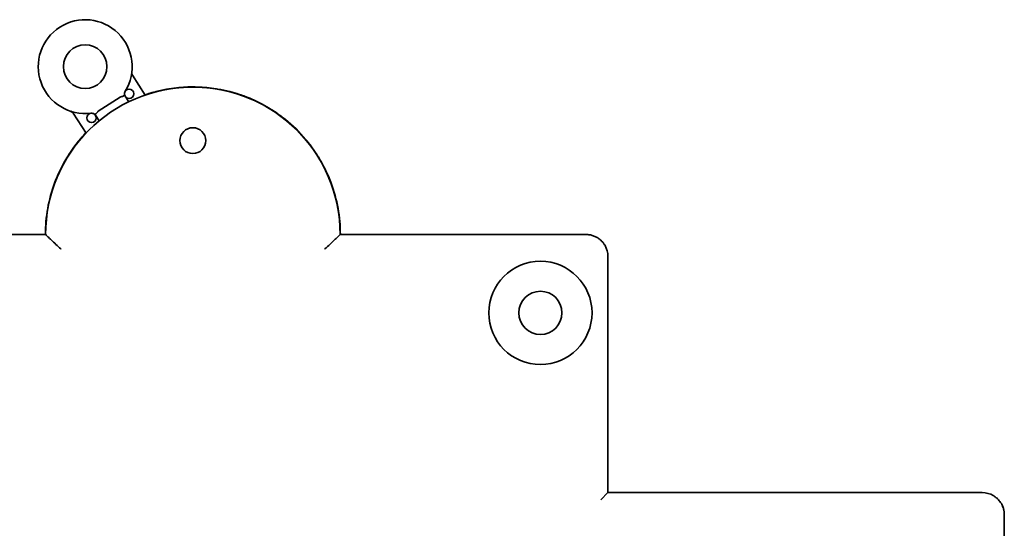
# Model space of a CAD drawing. Header units: millimetres. Extents: x 204 to 381, y 79 to 249.
# Tile 5 of 7: x 328 to 381, y 130 to 157. Entities that reach past the tile are written whole.
import ezdxf

# ---------------------------------------------------------------- set-up
doc = ezdxf.new("R2010")
doc.units = ezdxf.units.MM
doc.layers.add('Visible (ISO)', color=7, linetype='Continuous', lineweight=35)

msp = doc.modelspace()

# ---------------------------------------------------------------- linework, layer by layer
at = {"layer": 'Visible (ISO)'}
for p, q in [((334.381, 153.049), (333.692, 154.124)), ((331.84, 152.169), (333.033, 152.935)), ((333.293, 152.981), (333.486, 152.681)), ((330.485, 152.065), (331.175, 150.991)), ((331.883, 151.652), (331.69, 151.952)), ((331.69, 151.952), (331.69, 151.952)), ((328.986, 145.502), (315.676, 145.502)), ((358.247, 145.502), (344.937, 145.502)), ((359.441, 131.532), (359.441, 144.309)), ((359.06, 131.151), (359.441, 131.532)), ((379.71, 131.532), (359.441, 131.532)), ((380.904, 86.711), (380.904, 130.339))]:
    msp.add_line(p, q, dxfattribs=at)
for centre, radius in [((331.13, 154.587), 1.181), ((333.507, 153.118), 0.254), ((331.476, 151.814), 0.254), ((336.962, 150.582), 0.699), ((355.783, 141.261), 2.794), ((355.783, 141.261), 1.168)]:
    msp.add_circle(centre, radius, dxfattribs=at)
for centre, radius, start, end in [((331.13, 154.587), 2.54, 328.2787, 277.1127), ((333.905, 154.261), 0.254, 173.2951, 212.6944), ((336.962, 145.502), 7.976, 0, 180), ((333.507, 153.118), 0.254, 148.2787, 194.0967), ((330.272, 151.928), 0.254, 32.7057, 72.1062), ((331.476, 151.814), 0.254, 51.2955, 97.1127), ((336.962, 145.502), 7.987, 159.6243, 180), ((336.962, 145.502), 7.987, 0, 20.3757), ((358.247, 144.309), 1.194, 0, 30), ((379.71, 130.339), 1.194, 60, 90)]:
    msp.add_arc(centre, radius, start, end, dxfattribs=at)
for centre, major_axis, ratio, start_param, end_param in [((336.962, 145.502), (0, -7.987), 0.999999, 1.92642, 3.471394), ((333.191, 152.539), (-0.127, 0.41), 0.534269, 6.27456, 6.429825), ((336.962, 145.502), (0, -7.987), 0.999999, 3.953085, 4.356765), ((329.951, 148.106), (-0.476, 0.177), 0.166107, 6.074334, 6.283247)]:
    msp.add_ellipse(centre, major_axis=major_axis, ratio=ratio, start_param=start_param, end_param=end_param, dxfattribs=at)
for points in [[(333.692, 154.124), (333.692, 154.124), (333.692, 154.124), (333.692, 154.124)], [(334.375, 153.059), (334.445, 153.083), (334.515, 153.106), (334.586, 153.128)], [(334.956, 153.233), (335.169, 153.288), (335.386, 153.335), (335.604, 153.373)], [(335.955, 153.425), (336.62, 153.51), (337.303, 153.51), (337.968, 153.425)], [(335.956, 153.414), (336.621, 153.499), (337.303, 153.499), (337.967, 153.414)], [(338.32, 153.373), (338.538, 153.335), (338.754, 153.288), (338.967, 153.233)], [(339.337, 153.128), (339.542, 153.064), (339.745, 152.991), (339.944, 152.911)], [(340.293, 152.761), (340.494, 152.669), (340.691, 152.569), (340.882, 152.461)], [(330.354, 152.168), (330.352, 152.169), (330.351, 152.169), (330.35, 152.17)], [(331.84, 152.169), (331.837, 152.167), (331.83, 152.162), (331.821, 152.154), (331.816, 152.149), (331.813, 152.146)], [(341.197, 152.274), (341.392, 152.152), (341.581, 152.021), (341.764, 151.884)], [(330.661, 150.392), (331.019, 150.853), (331.432, 151.28), (331.887, 151.655)], [(342.036, 151.655), (342.492, 151.28), (342.905, 150.853), (343.262, 150.392)], [(342.044, 151.663), (342.5, 151.287), (342.914, 150.86), (343.272, 150.398)], [(330.652, 150.398), (330.813, 150.607), (330.986, 150.808), (331.169, 151)], [(330.088, 149.569), (330.191, 149.744), (330.302, 149.916), (330.419, 150.083)], [(343.504, 150.083), (343.621, 149.916), (343.732, 149.744), (343.835, 149.569)], [(329.475, 148.283), (329.585, 148.58), (329.713, 148.87), (329.858, 149.153)], [(329.486, 148.282), (329.596, 148.578), (329.724, 148.867), (329.868, 149.149)], [(344.055, 149.149), (344.2, 148.867), (344.327, 148.578), (344.437, 148.282)], [(344.065, 149.153), (344.21, 148.87), (344.338, 148.58), (344.449, 148.283)], [(380.764, 130.899), (380.82, 130.794), (380.859, 130.682), (380.881, 130.569)]]:
    msp.add_open_spline(points, degree=3, dxfattribs=at)
for points, knots in [([(333.261, 153.056), (333.261, 153.055), (333.261, 153.053), (333.26, 153.047), (333.257, 153.04), (333.241, 153.025), (333.228, 153.016), (333.194, 152.997), (333.172, 152.987), (333.121, 152.967), (333.094, 152.958), (333.066, 152.95)], [-0.00205111, -0.00205111, -0.00205111, -0.00205111, 0, 0, 0.00649822, 0.00649822, 0.01284825, 0.01284825, 0.01989001, 0.01989001, 0.02658678, 0.02658678, 0.02658678, 0.02658678]), ([(330.485, 152.065), (330.471, 152.088), (330.452, 152.109), (330.41, 152.143), (330.386, 152.157), (330.359, 152.167), (330.357, 152.167), (330.354, 152.168), (330.353, 152.169), (330.352, 152.169), (330.351, 152.169), (330.351, 152.17), (330.35, 152.17), (330.35, 152.17), (330.35, 152.17), (330.35, 152.17), (330.35, 152.17), (330.35, 152.17), (330.35, 152.17), (330.35, 152.17), (330.35, 152.17), (330.35, 152.17), (330.35, 152.17), (330.35, 152.17), (330.35, 152.17), (330.35, 152.17), (330.351, 152.17), (330.355, 152.168), (330.361, 152.166), (330.371, 152.163), (330.373, 152.163), (330.374, 152.162)], [0, 0, 0, 0, 0.00817128, 0.00817128, 0.01626183, 0.01626183, 0.01676112, 0.01676112, 0.0171356, 0.0171356, 0.01727628, 0.01727628, 0.01732721, 0.01732721, 0.01735267, 0.01735267, 0.0173781, 0.0173781, 0.01748154, 0.01748154, 0.01785651, 0.01785651, 0.01788591, 0.01788591, 0.01880148, 0.01880148, 0.0215496, 0.0215496, 0.02984077, 0.02984077, 0.03109621, 0.03109621, 0.03109621, 0.03109621]), ([(331.635, 152.013), (331.636, 152.012), (331.638, 152.011), (331.643, 152.009), (331.649, 152.009), (331.672, 152.018), (331.685, 152.025), (331.716, 152.049), (331.735, 152.065), (331.774, 152.102), (331.794, 152.123), (331.813, 152.146)], [-0.0404099, -0.0404099, -0.0404099, -0.0404099, -0.03666008, -0.03666008, -0.02692814, -0.02692814, -0.01841899, -0.01841899, -0.00897814, -0.00897814, -0.000001, -0.000001, -0.000001, -0.000001]), ([(344.432, 148.296), (344.438, 148.294), (344.442, 148.291), (344.447, 148.287), (344.448, 148.285), (344.449, 148.283)], [0.0637291, 0.0637291, 0.0637291, 0.0637291, 0.07078215, 0.07078215, 0.07446974, 0.07446974, 0.07446974, 0.07446974]), ([(328.986, 145.502), (328.986, 145.502), (328.996, 145.492), (329.038, 145.451), (329.071, 145.418), (329.165, 145.325), (329.231, 145.261), (329.376, 145.121), (329.457, 145.045), (329.628, 144.886), (329.72, 144.802), (329.814, 144.718), (329.815, 144.716), (329.817, 144.715)], [-0.1534941, -0.1534941, -0.1534941, -0.1534941, -0.1311722, -0.1311722, -0.1057674, -0.1057674, -0.0720073, -0.0720073, -0.0372405, -0.0372405, 0, 0, 0.0005903, 0.0005903, 0.0005903, 0.0005903]), ([(344.937, 145.502), (344.937, 145.502), (344.927, 145.492), (344.885, 145.451), (344.852, 145.418), (344.758, 145.325), (344.692, 145.261), (344.547, 145.121), (344.467, 145.045), (344.296, 144.886), (344.203, 144.802), (344.109, 144.718), (344.108, 144.716), (344.107, 144.715)], [0.1534941, 0.1534941, 0.1534941, 0.1534941, 0.175816, 0.175816, 0.2012208, 0.2012208, 0.2349809, 0.2349809, 0.2697477, 0.2697477, 0.3069882, 0.3069882, 0.3075785, 0.3075785, 0.3075785, 0.3075785]), ([(358.247, 145.502), (358.314, 145.502), (358.38, 145.497), (358.446, 145.486), (358.511, 145.475), (358.576, 145.458), (358.637, 145.437), (358.698, 145.416), (358.756, 145.39), (358.811, 145.361), (358.866, 145.331), (358.917, 145.299), (358.964, 145.263), (359.011, 145.228), (359.054, 145.19), (359.093, 145.151), (359.132, 145.112), (359.167, 145.071), (359.198, 145.03), (359.229, 144.989), (359.257, 144.947), (359.281, 144.906)], [0, 0, 0, 0, 0.142857, 0.142857, 0.142857, 0.285714, 0.285714, 0.285714, 0.428571, 0.428571, 0.428571, 0.571429, 0.571429, 0.571429, 0.714286, 0.714286, 0.714286, 0.857143, 0.857143, 0.857143, 1, 1, 1, 1]), ([(380.307, 131.372), (380.33, 131.359), (380.354, 131.344), (380.378, 131.328), (380.396, 131.316), (380.414, 131.303), (380.431, 131.29), (380.458, 131.27), (380.484, 131.248), (380.51, 131.225), (380.524, 131.212), (380.538, 131.198), (380.552, 131.184), (380.58, 131.157), (380.608, 131.127), (380.634, 131.095), (380.644, 131.082), (380.655, 131.069), (380.665, 131.055), (380.692, 131.018), (380.719, 130.979), (380.743, 130.937), (380.749, 130.925), (380.756, 130.914), (380.762, 130.902), (380.787, 130.855), (380.81, 130.806), (380.829, 130.754), (380.832, 130.745), (380.835, 130.737), (380.838, 130.728), (380.858, 130.671), (380.874, 130.611), (380.885, 130.551), (380.885, 130.546), (380.886, 130.541), (380.887, 130.537), (380.898, 130.472), (380.904, 130.405), (380.904, 130.339)], [0, 0, 0, 0, 0.081743, 0.081743, 0.081743, 0.142857, 0.142857, 0.142857, 0.234817, 0.234817, 0.234817, 0.285714, 0.285714, 0.285714, 0.387829, 0.387829, 0.387829, 0.428571, 0.428571, 0.428571, 0.540911, 0.540911, 0.540911, 0.571429, 0.571429, 0.571429, 0.693962, 0.693962, 0.693962, 0.714286, 0.714286, 0.714286, 0.84701, 0.84701, 0.84701, 0.857143, 0.857143, 0.857143, 1, 1, 1, 1])]:
    msp.add_open_spline(points, degree=3, knots=knots, dxfattribs=at)

doc.saveas('drawing.dxf')
